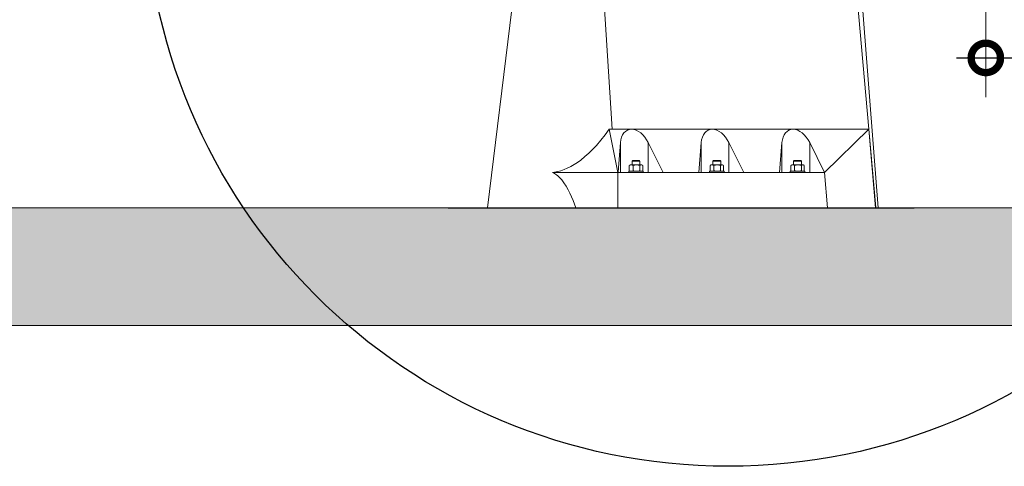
# Model space of a CAD drawing. Extents: x 928609 to 993508, y -1024491 to -979674.
# Tile 18 of 39: x 955726 to 958239, y -1005631 to -1004492. Entities that reach past the tile are written whole.
import ezdxf

# ---------------------------------------------------------------- set-up
doc = ezdxf.new("R2010")
doc.units = 0
doc.layers.get('0').update_dxf_attribs({"linetype": 'CONTINUOUS'})
doc.layers.get('Defpoints').update_dxf_attribs({"linetype": 'CONTINUOUS'})
for name, color, linetype in [('Beluchtingstank', 253, 'CONTINUOUS'), ('INSTALLATIE', 6, 'CONTINUOUS'), ('MAAT', 10, 'CONTINUOUS')]:
    doc.layers.add(name, color=color, linetype=linetype)
doc.styles.add('TAUW-ISOCP', font='tcb_isocp.shx')
doc.dimstyles.new('tzu18-dot_^100', dxfattribs={"dimscale": 100, "dimtxt": 1.8, "dimasz": 3, "dimexe": 2, "dimexo": 0, "dimgap": 0.5, "dimtad": 1, "dimzin": 0, "dimdsep": 46, "dimtxsty": 'TAUW-ISOCP', "dimblk": 'DOTSMALL', "dimcen": 2, "dimdle": 1.5, "dimclre": 8, "dimazin": 0, "dimtp": 1, "dimtm": 1, "dimtfac": 1, "dimtix": 1, "dimtmove": 1, "dimatfit": 3, "dimldrblk": 'DOTSMALL', "dimfxl": 1, "dimtvp": 0.5, "dimtolj": 1, "dimtzin": 0, "dimlwd": -1, "dimlwe": 5, "dimarcsym": 0})

# ---------------------------------------------------------------- blocks, each defined once
blk = doc.blocks.new('voortstuwer zijaanzicht')
at = {"color": 7, "linetype": 'Continuous', "lineweight": 15}
for p, q in [((-673.1, -4950), (-593.4, -3920)), ((-576.8, -3920), (-649.4, -4750)), ((5.8, -4750), (56.7, -3920)), ((-649.4, -4750), (-667, -4950)), ((-649.4, -4750), (-667, -4949.8)), ((-649.4, -4750), (-666.9, -4950)), ((-649.4, -4750), (-666.5, -4950)), ((-456.2, -4750), (-649.4, -4750)), ((-536.4, -4860), (-649.4, -4750)), ((-250.1, -4750), (-456.2, -4750)), ((-44.1, -4750), (-250.1, -4750)), ((-44.1, -4750), (5.8, -4750)), ((-9.4, -4859.9), (13.4, -4750)), ((13.4, -4750), (-9.4, -4860)), ((5.8, -4750), (13.4, -4750)), ((-498.6, -4784), (-536.4, -4860)), ((-498.6, -4860), (-498.6, -4784)), ((-427.8, -4784), (-421.6, -4860)), ((-427.8, -4860), (-427.8, -4784)), ((-330.3, -4860), (-292.6, -4784)), ((-292.6, -4860), (-292.6, -4784)), ((-221.7, -4784), (-215.6, -4860)), ((-221.7, -4860), (-221.7, -4784)), ((-86.5, -4784), (-124.3, -4860)), ((-86.5, -4860), (-86.5, -4784)), ((-9.6, -4859.3), (-15.7, -4784)), ((-15.7, -4860), (-15.7, -4784)), ((-484.8, -4842.3), (-484.8, -4855.7)), ((-482.6, -4841), (-484.2, -4841.9)), ((-482.6, -4841), (-481.1, -4841)), ((-481.1, -4841), (-468.8, -4841)), ((-476.1, -4830), (-477.6, -4831.5)), ((-477.6, -4831.5), (-477.6, -4841)), ((-477.6, -4831.5), (-457.6, -4831.5)), ((-477.4, -4842.3), (-477.4, -4855.7)), ((-476.1, -4830), (-459.1, -4830)), ((-468.8, -4841), (-455.2, -4841)), ((-460.2, -4842.3), (-460.2, -4855.7)), ((-457.6, -4831.5), (-459.1, -4830)), ((-457.6, -4841), (-457.6, -4831.5)), ((-455.2, -4841), (-452.6, -4841)), ((-451, -4841.9), (-452.6, -4841)), ((-450.3, -4842.3), (-451, -4842)), ((-450.3, -4842.3), (-450.3, -4855.7)), ((-278.8, -4842.3), (-278.8, -4855.7)), ((-276.5, -4841), (-278.2, -4841.9)), ((-276.5, -4841), (-275.1, -4841)), ((-275.1, -4841), (-262.7, -4841)), ((-270, -4830), (-271.5, -4831.5)), ((-271.5, -4831.5), (-262.3, -4831.5)), ((-271.5, -4831.5), (-271.5, -4841)), ((-271.4, -4842.3), (-271.4, -4855.7)), ((-270, -4830), (-262.2, -4830)), ((-262.7, -4841), (-249.2, -4841)), ((-262.3, -4831.5), (-251.5, -4831.5)), ((-262.2, -4830), (-253.1, -4830)), ((-254.1, -4842.3), (-254.1, -4855.7)), ((-251.5, -4831.5), (-253.1, -4830)), ((-251.5, -4841), (-251.5, -4831.5)), ((-249.2, -4841), (-246.5, -4841)), ((-244.9, -4841.9), (-246.5, -4841)), ((-244.3, -4842.3), (-244.9, -4842)), ((-244.3, -4842.3), (-244.3, -4855.7)), ((-72.7, -4842.3), (-72.7, -4855.7)), ((-70.5, -4841), (-72.1, -4841.9)), ((-70.5, -4841), (-69, -4841)), ((-69, -4841), (-56.7, -4841)), ((-63.9, -4830), (-65.5, -4831.5)), ((-65.5, -4831.5), (-65.5, -4841)), ((-65.5, -4831.5), (-56.3, -4831.5)), ((-65.3, -4842.3), (-65.3, -4855.7)), ((-63.9, -4830), (-56.2, -4830)), ((-56.7, -4841), (-43.1, -4841)), ((-56.3, -4831.5), (-45.5, -4831.5)), ((-56.2, -4830), (-47, -4830)), ((-48, -4842.3), (-48, -4855.7)), ((-45.5, -4831.5), (-47, -4830)), ((-45.5, -4841), (-45.5, -4831.5)), ((-43.1, -4841), (-40.5, -4841)), ((-38.8, -4841.9), (-40.5, -4841)), ((-38.2, -4842.3), (-38.9, -4842)), ((-38.2, -4842.3), (-38.2, -4855.7)), ((-536.4, -4860), (-544.3, -4950)), ((-421.6, -4860), (-536.4, -4860)), ((-486.1, -4857), (-486.1, -4860)), ((-486.1, -4857), (-469.1, -4857)), ((-484.2, -4856.1), (-482.6, -4857)), ((-469.1, -4857), (-449.1, -4857)), ((-452.6, -4857), (-451, -4856.1)), ((-451, -4856), (-450.3, -4855.7)), ((-449.1, -4860), (-449.1, -4857)), ((-330.3, -4860), (-421.6, -4860)), ((-215.6, -4860), (-330.3, -4860)), ((-280, -4857), (-263, -4857)), ((-280, -4857), (-280, -4860)), ((-278.2, -4856.1), (-276.5, -4857)), ((-263, -4857), (-243, -4857)), ((-246.5, -4857), (-244.9, -4856.1)), ((-244.9, -4856), (-244.3, -4855.7)), ((-243, -4860), (-243, -4857)), ((-124.3, -4860), (-215.6, -4860)), ((-9.5, -4860), (-124.3, -4860)), ((-74, -4857), (-74, -4860)), ((-74, -4857), (-57, -4857)), ((-72.1, -4856.1), (-70.5, -4857)), ((-57, -4857), (-37, -4857)), ((-40.5, -4857), (-38.9, -4856.1)), ((-38.9, -4856), (-38.2, -4855.7)), ((-37, -4860), (-37, -4857)), ((-9.6, -4859.3), (-9.5, -4860)), ((-9.6, -4859.3), (-9.4, -4859.9)), ((-9.6, -4859.3), (-9.6, -4859.3)), ((-9.6, -4859.3), (-9.4, -4859.9)), ((-9.4, -4860), (-9.5, -4860)), ((-9.4, -4859.9), (-9.4, -4860)), ((-9.4, -4859.9), (-9.4, -4859.9)), ((-9.4, -4860), (-9.4, -4950)), ((-9.4, -4860), (158.1, -4860)), ((-667, -4950), (-673.1, -4950)), ((-667, -4949.8), (-667, -4950)), ((-666.9, -4950), (-667, -4950)), ((-666.5, -4950), (-666.9, -4950)), ((-544.3, -4950), (-666.5, -4950)), ((-9.4, -4950), (-544.3, -4950)), ((-9.4, -4950), (97.8, -4950)), ((97.8, -4950), (323.2, -4950))]:
    blk.add_line(p, q, dxfattribs=at)
at = {"color": 7, "linetype": 'Continuous'}
blk.add_line((424.3, -4950), (-764.9, -4950), dxfattribs=at)
at = {"color": 7, "linetype": 'Continuous', "lineweight": 15, "flags": 128}
for points in [[(323.2, -4950), (261.8, -4444.1), (198.2, -3920)], [(13.4, -4750), (23.5, -4764), (34.2, -4777.7), (45.6, -4791), (54.8, -4801), (64.6, -4810.6), (74.8, -4819.8), (85.5, -4828.4), (93.7, -4834.4), (102.3, -4840), (111.2, -4845.1), (120.3, -4849.6), (128.2, -4852.9), (136.2, -4855.6), (144.3, -4857.8), (152.4, -4859.3), (158.1, -4860)], [(-484.8, -4842.3), (-483, -4841.4), (-481.1, -4841)], [(-450.3, -4842.3), (-452.7, -4841.4), (-455.2, -4841)], [(-278.8, -4842.3), (-277, -4841.4), (-275.1, -4841)], [(-244.3, -4842.3), (-246.7, -4841.4), (-249.2, -4841)], [(-72.7, -4842.3), (-70.9, -4841.4), (-69, -4841)], [(-38.2, -4842.3), (-40.6, -4841.4), (-43.1, -4841)], [(-477.4, -4855.7), (-479.2, -4856.6), (-481.1, -4857)], [(-460.2, -4855.7), (-457.7, -4856.6), (-455.2, -4857)], [(-271.4, -4855.7), (-273.2, -4856.6), (-275.1, -4857)], [(-254.1, -4855.7), (-251.7, -4856.6), (-249.2, -4857)], [(-65.3, -4855.7), (-67.1, -4856.6), (-69, -4857)], [(-48, -4855.7), (-45.6, -4856.6), (-43.1, -4857)], [(97.8, -4950), (105.2, -4931.4), (113.5, -4913.3), (118.1, -4904.3), (123, -4895.4), (128.4, -4886.9), (134.3, -4878.9), (140.4, -4872), (143.7, -4868.8), (147.2, -4865.8), (152.4, -4862.5), (158.1, -4860)]]:
    blk.add_lwpolyline(points, dxfattribs=at)
at = {"color": 7, "linetype": 'Continuous', "lineweight": 15}
for centre, radius, start, end in [((-481.3, -4847.3), 6.34, 52.0269, 88.318), ((-468.3, -4872.3), 31.3, 90.8011, 106.8433), ((-469.1, -4871.4), 30.4, 72.9243, 89.4315), ((-455.1, -4851.3), 10.3, 90.9888, 119.4972), ((-275.3, -4847.3), 6.34, 52.0264, 88.3182), ((-262.3, -4872.3), 31.3, 90.801, 106.8433), ((-263, -4871.4), 30.4, 72.9243, 89.4314), ((-249, -4851.3), 10.3, 90.9888, 119.4972), ((-69.2, -4847.3), 6.34, 52.0261, 88.3182), ((-56.2, -4872.3), 31.3, 90.8011, 106.8432), ((-57, -4871.4), 30.4, 72.9242, 89.4314), ((-43, -4851.3), 10.3, 90.9888, 119.497), ((-480.9, -4850.7), 6.34, 232.0188, 268.3288), ((-468.3, -4825.7), 31.3, 253.1597, 269.1975), ((-469.1, -4826.6), 30.4, 270.5629, 287.0798), ((-455.4, -4846.7), 10.3, 270.9802, 299.5033), ((-274.9, -4850.7), 6.34, 232.0184, 268.3291), ((-262.3, -4825.7), 31.3, 253.1597, 269.1975), ((-263, -4826.6), 30.4, 270.5629, 287.0799), ((-249.4, -4846.7), 10.3, 270.9801, 299.5032), ((-68.8, -4850.7), 6.34, 232.0183, 268.3294), ((-56.2, -4825.7), 31.3, 253.1599, 269.1974), ((-57, -4826.6), 30.4, 270.5629, 287.0799), ((-43.3, -4846.7), 10.3, 270.9802, 299.5031)]:
    blk.add_arc(centre, radius, start, end, dxfattribs=at)
for centre, ratio, start_param, end_param in [((-467.6, -4805), 0.646301, 0.23951, 1.417607), ((-467.6, -4805), 0.646301, 5.344598, 6.522695), ((-261.5, -4805), 0.646301, 0.23951, 1.417607), ((-261.5, -4805), 0.646301, 5.344598, 6.522695), ((-55.5, -4805), 0.646301, 0.23951, 1.417607), ((-55.5, -4805), 0.646677, 5.344207, 6.522304)]:
    blk.add_ellipse(centre, major_axis=(20.2, 53.4), ratio=ratio, start_param=start_param, end_param=end_param, dxfattribs=at)
blk = doc.blocks.new('_DotSmall')
at = {"color": 0, "linetype": 'ByBlock', "const_width": 0.5}
blk.add_lwpolyline([(-0.0625, 0, 1), (0.0625, 0, 1)], format="xyb", close=True, dxfattribs=at)
blk = doc.blocks.new('*D13')
at = {"layer": 'Defpoints', "color": 0}
for p in [(958191.6, -1004441.6), (964625, -1004589.5), (964625, -1004799.2)]:
    blk.add_point(p, dxfattribs=at)
at = {"layer": 'MAAT', "color": 8, "lineweight": 5}
for p, q in [((958191.6, -1004441.6), (958191.6, -1004689.5)), ((964625, -1004799.2), (964625, -1004489.5))]:
    blk.add_line(p, q, dxfattribs=at)
at = {"layer": 'MAAT', "color": 0}
blk.add_line((958116.6, -1004589.5), (964700, -1004589.5), dxfattribs=at)
at = {"layer": 'MAAT', "color": 0, "xscale": 150, "yscale": 150, "zscale": 150, "rotation": 180}
blk.add_blockref('_DotSmall', (958191.6, -1004589.5), dxfattribs=at)
at = {"layer": 'MAAT', "color": 0, "xscale": 150, "yscale": 150, "zscale": 150}
blk.add_blockref('_DotSmall', (964625, -1004589.5), dxfattribs=at)
at = {"layer": 'MAAT', "color": 7, "insert": (961408.3, -1004519.5), "char_height": 90, "attachment_point": 5, "style": 'TAUW-ISOCP'}
blk.add_mtext('\\A1;6433', dxfattribs=at)

msp = doc.modelspace()

# ---------------------------------------------------------------- hatches: boundary and pattern name
at = {"layer": 'Beluchtingstank', "lineweight": 9}
h = msp.add_hatch(dxfattribs=at)
h.set_pattern_fill('AR-CONC', color=256, style=0)
h.set_pattern_definition([(50, (903136.97, -1030852.43), (182.18467, -15.93909), [19.05, -209.55]), (355, (903136.97, -1030852.43), (-35.24283, 191.05664), [15.24, -167.64]), (100.451, (903152.16, -1030853.76), (146.9425, 175.1167), [16.19, -178.09]), (46.1842, (903136.97, -1030801.63), (271.07904, -42.04233), [28.575, -314.325]), (96.6356, (903159.56, -1030805.14), (237.4042, 247.42556), [24.285, -267.135]), (351.184, (903136.97, -1030801.63), (237.4046, 247.4251), [22.86, -251.46]), (21, (903162.37, -1030814.33), (151.61488, -102.26552), [19.05, -209.55]), (326, (903162.37, -1030814.33), (61.80203, 184.18797), [15.24, -167.64]), (71.4514, (903175.01, -1030822.86), (213.4165, 81.92286), [16.19, -178.09]), (37.5, (903136.975, -1030852.43), (3.088603, 84.55504), [0, -165.608, 0, -170.18, 0, -168.275]), (7.5, (903136.975, -1030852.43), (66.81966, 100.180575), [0, -97.028, 0, -161.798, 0, -64.135]), (327.5, (903080.33, -1030852.43), (135.590595, -5.728744), [0, -63.5, 0, -198.12, 0, -262.89]), (317.5, (903054.93, -1030852.43), (148.12918, 25.42649), [0, -82.55, 0, -131.572, 0, -186.69])])
h.paths.add_polyline_path([(928908.387, -1000021.476), (928808.805, -1000021.476), (928808.805, -999921.476), (928608.805, -999921.476), (928608.805, -1005271.476), (993508.387, -1005271.476), (993508.387, -1000721.476), (993208.387, -1000721.476), (993208.387, -1004971.476), (928908.387, -1004971.476)])

# ---------------------------------------------------------------- linework, layer by layer
at = {"layer": 'Beluchtingstank', "lineweight": 9, "ltscale": 0.01}
for p, q in [((928908.387, -1004971.476), (993208.387, -1004971.476)), ((928608.805, -1005271.476), (993508.387, -1005271.476))]:
    msp.add_line(p, q, dxfattribs=at)
at = {"layer": 'INSTALLATIE', "color": 1}
msp.add_circle((957534.314, -1004141.807), 1489.099, dxfattribs=at)

# ---------------------------------------------------------------- block references
at = {"layer": 'INSTALLATIE', "xscale": -1}
msp.add_blockref('voortstuwer zijaanzicht', (957243.596, -1000021.476), dxfattribs=at)

# ---------------------------------------------------------------- dimensions: what is measured, and where the dimension line sits
at = {"layer": 'MAAT'}
dim = msp.add_linear_dim(base=(964624.996, -1004589.545), p1=(958191.608, -1004441.568), p2=(964624.996, -1004799.176), dimstyle='tzu18-dot_^100', override={"dimscale": 50, "dimdec": 0, "dimclrt": 7}, dxfattribs=at)
dim.commit()
dim.dimension.update_dxf_attribs({"geometry": '*D13', "text_midpoint": (961408.302, -1004519.545)})

doc.saveas('drawing.dxf')
